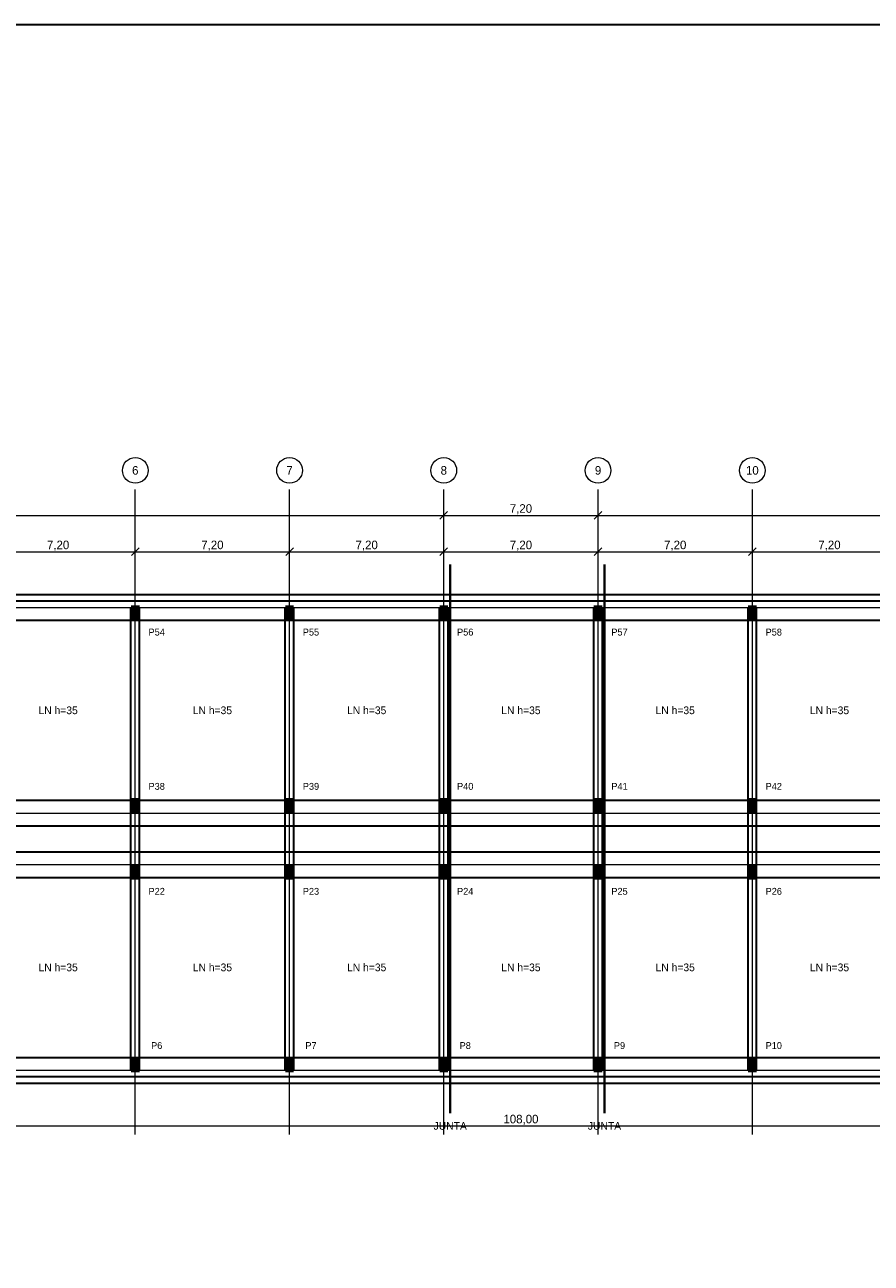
# Model space of a CAD drawing. Header units: metres. Extents: x -12 to 152, y -66 to 49.
# Tile 3 of 5: x 31 to 70, y -9 to 49. Entities that reach past the tile are written whole.
import ezdxf
from ezdxf.enums import TextEntityAlignment as Align

# ---------------------------------------------------------------- set-up
doc = ezdxf.new("R2010")
doc.units = ezdxf.units.M
for name, color, linetype, lineweight, true_color in [('COTA', 8, 'Continuous', 13, 0x6a6a6a), ('EIXO', 8, 'Continuous', 13, 0x6a6a6a), ('EST', 3, 'Continuous', 35, 0x15803d), ('INC', 1, 'Continuous', 40, 0xd11a1a)]:
    doc.layers.add(name, color=color, linetype=linetype, lineweight=lineweight, true_color=true_color)
doc.layers.add('FOLHA', color=7, linetype='Continuous', lineweight=35)
doc.layers.add('PILAR', color=7, linetype='Continuous', lineweight=35)

msp = doc.modelspace()

# ---------------------------------------------------------------- hatches: boundary and pattern name
at = {"layer": 'PILAR'}
for points in [[(35.8, 21), (36.2, 21), (36.2, 21.7), (35.8, 21.7)], [(43, 21), (43.4, 21), (43.4, 21.7), (43, 21.7)], [(50.2, 21), (50.6, 21), (50.6, 21.7), (50.2, 21.7)], [(57.4, 21), (57.8, 21), (57.8, 21.7), (57.4, 21.7)], [(64.6, 21), (65, 21), (65, 21.7), (64.6, 21.7)], [(35.8, 12), (36.2, 12), (36.2, 12.7), (35.8, 12.7)], [(43, 12), (43.4, 12), (43.4, 12.7), (43, 12.7)], [(50.2, 12), (50.6, 12), (50.6, 12.7), (50.2, 12.7)], [(57.4, 12), (57.8, 12), (57.8, 12.7), (57.4, 12.7)], [(64.6, 12), (65, 12), (65, 12.7), (64.6, 12.7)], [(35.8, 8.9), (36.2, 8.9), (36.2, 9.6), (35.8, 9.6)], [(43, 8.9), (43.4, 8.9), (43.4, 9.6), (43, 9.6)], [(50.2, 8.9), (50.6, 8.9), (50.6, 9.6), (50.2, 9.6)], [(57.4, 8.9), (57.8, 8.9), (57.8, 9.6), (57.4, 9.6)], [(64.6, 8.9), (65, 8.9), (65, 9.6), (64.6, 9.6)], [(35.8, -0.1), (36.2, -0.1), (36.2, 0.6), (35.8, 0.6)], [(43, -0.1), (43.4, -0.1), (43.4, 0.6), (43, 0.6)], [(50.2, -0.1), (50.6, -0.1), (50.6, 0.6), (50.2, 0.6)], [(57.4, -0.1), (57.8, -0.1), (57.8, 0.6), (57.4, 0.6)], [(64.6, -0.1), (65, -0.1), (65, 0.6), (64.6, 0.6)]]:
    msp.add_hatch(color=7, dxfattribs=at).paths.add_polyline_path(points)

# ---------------------------------------------------------------- linework, layer by layer
at = {"layer": 'COTA'}
for p, q in [((50.22, 25.72), (50.58, 26.08)), ((50.22, 25.72), (50.58, 26.08)), ((50.4, 21.78), (50.4, 26.08)), ((50.4, 21.78), (50.4, 26.08)), ((57.42, 25.72), (57.78, 26.08)), ((57.42, 25.72), (57.78, 26.08)), ((57.6, 21.78), (57.6, 26.08)), ((57.6, 21.78), (57.6, 26.08)), ((0, 25.9), (50.4, 25.9)), ((50.4, 25.9), (57.6, 25.9)), ((57.6, 25.9), (108, 25.9)), ((35.82, 24.02), (36.18, 24.38)), ((35.82, 24.02), (36.18, 24.38)), ((36, 21.78), (36, 24.38)), ((36, 21.78), (36, 24.38)), ((43.02, 24.02), (43.38, 24.38)), ((43.02, 24.02), (43.38, 24.38)), ((43.2, 21.78), (43.2, 24.38)), ((43.2, 21.78), (43.2, 24.38)), ((50.22, 24.02), (50.58, 24.38)), ((50.22, 24.02), (50.58, 24.38)), ((50.4, 21.78), (50.4, 24.38)), ((50.4, 21.78), (50.4, 24.38)), ((57.42, 24.02), (57.78, 24.38)), ((57.42, 24.02), (57.78, 24.38)), ((57.6, 21.78), (57.6, 24.38)), ((57.6, 21.78), (57.6, 24.38)), ((64.62, 24.02), (64.98, 24.38)), ((64.62, 24.02), (64.98, 24.38)), ((64.8, 21.78), (64.8, 24.38)), ((64.8, 21.78), (64.8, 24.38)), ((28.8, 24.2), (36, 24.2)), ((36, 24.2), (43.2, 24.2)), ((43.2, 24.2), (50.4, 24.2)), ((50.4, 24.2), (57.6, 24.2)), ((57.6, 24.2), (64.8, 24.2)), ((64.8, 24.2), (72, 24.2)), ((0, -2.6), (108, -2.6))]:
    msp.add_line(p, q, dxfattribs=at)
at = {"layer": 'EIXO'}
for p, q in [((36, -3), (36, 27.1)), ((43.2, -3), (43.2, 27.1)), ((50.4, -3), (50.4, 27.1)), ((57.6, -3), (57.6, 27.1)), ((64.8, -3), (64.8, 27.1)), ((-5.5, 21.6), (110.5, 21.6)), ((-5.5, 12), (110.5, 12)), ((-5.5, 9.6), (110.5, 9.6)), ((-5.5, 0), (110.5, 0))]:
    msp.add_line(p, q, dxfattribs=at)
for centre in [(36, 28), (43.2, 28), (50.4, 28), (57.6, 28), (64.8, 28)]:
    msp.add_circle(centre, 0.6, dxfattribs=at)
at = {"layer": 'EST'}
for p, q in [((0, 22.2), (108, 22.2)), ((35.8, 0), (35.8, 21.6)), ((36.2, 0), (36.2, 21.6)), ((43, 0), (43, 21.6)), ((43.4, 0), (43.4, 21.6)), ((50.2, 0), (50.2, 21.6)), ((50.6, 0), (50.6, 21.6)), ((57.4, 0), (57.4, 21.6)), ((57.8, 0), (57.8, 21.6)), ((64.6, 0), (64.6, 21.6)), ((65, 0), (65, 21.6)), ((0, 21), (108, 21)), ((0, 12.6), (108, 12.6)), ((0, 11.4), (108, 11.4)), ((0, 10.2), (108, 10.2)), ((0, 9), (108, 9)), ((0, 0.6), (108, 0.6)), ((0, -0.6), (108, -0.6))]:
    msp.add_line(p, q, dxfattribs=at)
msp.add_lwpolyline([(-0.3, -0.3), (108.3, -0.3), (108.3, 21.9), (-0.3, 21.9)], close=True, dxfattribs=at)
at = {"layer": 'FOLHA'}
msp.add_lwpolyline([(-12, -66), (152.2, -66), (152.2, 48.8), (-12, 48.8)], close=True, dxfattribs=at)
at = {"layer": 'INC'}
for p, q in [((50.7, -2), (50.7, 23.6)), ((57.9, -2), (57.9, 23.6))]:
    msp.add_line(p, q, dxfattribs=at)

# ---------------------------------------------------------------- texts
at = {"layer": 'COTA'}
for s, p in [('7,20', (54, 26.22)), ('7,20', (32.4, 24.52)), ('7,20', (39.6, 24.52)), ('7,20', (46.8, 24.52)), ('7,20', (54, 24.52)), ('7,20', (61.2, 24.52)), ('7,20', (68.4, 24.52)), ('108,00', (54, -2.28))]:
    msp.add_text(s, height=0.4, dxfattribs=at).set_placement(p, align=Align.MIDDLE_CENTER)
at = {"layer": 'EIXO'}
for s, p in [('6', (36, 28)), ('7', (43.2, 28)), ('8', (50.4, 28)), ('9', (57.6, 28)), ('10', (64.8, 28))]:
    msp.add_text(s, height=0.4, dxfattribs=at).set_placement(p, align=Align.MIDDLE_CENTER)
at = {"layer": 'EST'}
for s, height, p in [('P54', 0.32, (37, 20.45)), ('P55', 0.32, (44.2, 20.45)), ('P56', 0.32, (51.4, 20.45)), ('P57', 0.32, (58.6, 20.45)), ('P58', 0.32, (65.8, 20.45)), ('LN h=35', 0.36, (32.4, 16.8)), ('LN h=35', 0.36, (39.6, 16.8)), ('LN h=35', 0.36, (46.8, 16.8)), ('LN h=35', 0.36, (54, 16.8)), ('LN h=35', 0.36, (61.2, 16.8)), ('LN h=35', 0.36, (68.4, 16.8)), ('P38', 0.32, (37, 13.25)), ('P39', 0.32, (44.2, 13.25)), ('P40', 0.32, (51.4, 13.25)), ('P41', 0.32, (58.6, 13.25)), ('P42', 0.32, (65.8, 13.25)), ('P22', 0.32, (37, 8.35)), ('P23', 0.32, (44.2, 8.35)), ('P24', 0.32, (51.4, 8.35)), ('P25', 0.32, (58.6, 8.35)), ('P26', 0.32, (65.8, 8.35)), ('LN h=35', 0.36, (32.4, 4.8)), ('LN h=35', 0.36, (39.6, 4.8)), ('LN h=35', 0.36, (46.8, 4.8)), ('LN h=35', 0.36, (54, 4.8)), ('LN h=35', 0.36, (61.2, 4.8)), ('LN h=35', 0.36, (68.4, 4.8)), ('P6', 0.32, (37, 1.15)), ('P7', 0.32, (44.2, 1.15)), ('P8', 0.32, (51.4, 1.15)), ('P9', 0.32, (58.6, 1.15)), ('P10', 0.32, (65.8, 1.15))]:
    msp.add_text(s, height=height, dxfattribs=at).set_placement(p, align=Align.MIDDLE_CENTER)
at = {"layer": 'INC'}
for p in [(50.7, -2.6), (57.9, -2.6)]:
    msp.add_text('JUNTA', height=0.36, dxfattribs=at).set_placement(p, align=Align.MIDDLE_CENTER)

doc.saveas('drawing.dxf')
